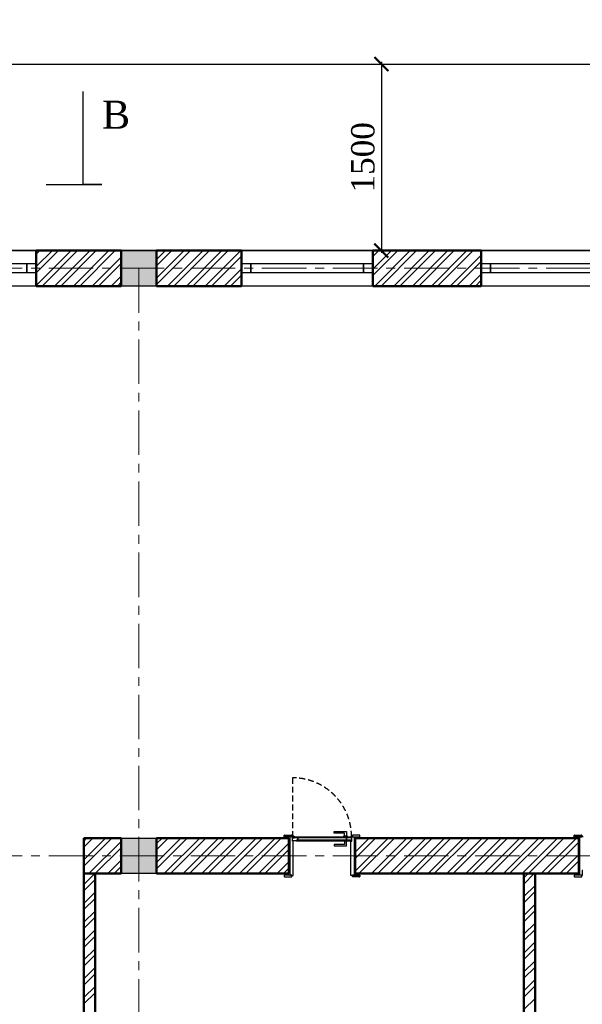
# Model space of a CAD drawing. Header units: millimetres. Extents: x 2063114 to 14983986, y -126020516 to 213791.
# Tile 73 of 256: x 2421444 to 2427478, y -1633937 to -1623381. Entities that reach past the tile are written whole.
import ezdxf

# ---------------------------------------------------------------- set-up
doc = ezdxf.new("R2010")
doc.units = ezdxf.units.MM
for name, pattern in [('181022_4A$0$Three Roomed_3C$0$HIDDEN2', [4.7625, 3.175, -1.5875]), ('ACAD_ISO10W100', [18, 12, -3, 0, -3]), ('осевая', [50.8, 31.75, -6.35, 6.35, -6.35])]:
    doc.linetypes.add(name, pattern=pattern)
doc.layers.add('YQ_DIM', color=3, linetype='Continuous')
doc.layers.add('пунктир', color=1, linetype='ACAD_ISO10W100')
doc.layers.add('сплошная_толстая', color=7, linetype='Continuous', lineweight=50)
doc.layers.add('Штриховка стен', color=7, linetype='Continuous', lineweight=9)
doc.styles.add('TIMES', font='times.ttf')
doc.styles.add('Times New Roman', font='times.ttf')
doc.styles.add('WMF-Times New Roman0', font='times.ttf')

# ---------------------------------------------------------------- blocks, each defined once
blk = doc.blocks.new('_ArchTick')
at = {"color": 0, "linetype": 'ByBlock', "const_width": 0.15}
blk.add_lwpolyline([(-0.5, -0.5), (0.5, 0.5)], dxfattribs=at)

msp = doc.modelspace()

# ---------------------------------------------------------------- hatches: boundary and pattern name
at = {"ltscale": 150, "transparency": 33554687}
h = msp.add_hatch(color=256, dxfattribs=at)
h.dxf.hatch_style = 1
h.paths.add_polyline_path([(2422912.44899, -1625856.44184), (2422532.44899, -1625856.44184), (2422532.44899, -1626236.44184), (2422912.44899, -1626236.44184)])
h = msp.add_hatch(color=256, dxfattribs=at)
h.dxf.hatch_style = 1
h.paths.add_polyline_path([(2422912.44899, -1632156.44184), (2422532.44899, -1632156.44184), (2422532.44899, -1632536.44184), (2422912.44899, -1632536.44184)])
h = msp.add_hatch(color=256)
h.set_gradient(color1=(28, 28, 28), color2=(33, 33, 33), one_color=1, tint=0.13, name='INVSPHERICAL')
h.paths.add_polyline_path([(2424373.28506, -1632186.20897), (2424375.44899, -1632186.20897), (2424375.44899, -1632185.2667, 0.2773393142), (2424374.91841, -1632184.38373, 0.2492988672), (2424369.18645, -1632184.38373, 0.2773393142), (2424368.65588, -1632185.2667), (2424368.65588, -1632189.44184), (2424372.28506, -1632189.44184), (2424372.28506, -1632187.20897, -0.4142135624)])
h = msp.add_hatch(color=256)
h.set_gradient(color1=(28, 28, 28), color2=(33, 33, 33), one_color=1, tint=0.13, name='INVSPHERICAL')
h.paths.add_polyline_path([(2425001.61291, -1632186.20897), (2424999.44898, -1632186.20897), (2424999.44898, -1632185.2667, -0.2773393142), (2424999.97956, -1632184.38373, -0.2492988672), (2425005.71151, -1632184.38373, -0.2773393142), (2425006.24209, -1632185.2667), (2425006.24209, -1632189.44184), (2425002.61291, -1632189.44184), (2425002.61291, -1632187.20897, 0.4142135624)])

# ---------------------------------------------------------------- linework, layer by layer
at = {"ltscale": 300}
for p, q in [((2425323.0571, -1623831.44184), (2425323.0571, -1625881.44184)), ((2425396.33413, -1623856.44184), (2425423.0571, -1623856.44184)), ((2425396.33413, -1625856.44184), (2425423.0571, -1625856.44184))]:
    msp.add_line(p, q, dxfattribs=at)
at = {"linetype": 'ByBlock'}
for p, q in [((2422126.36932, -1624748.86499), (2422126.36932, -1624148.86499)), ((2422126.36932, -1625148.86499), (2422126.36932, -1624748.86499)), ((2421726.36932, -1625148.86499), (2422326.36932, -1625148.86499)), ((2422326.36932, -1625148.86499), (2422126.36932, -1625148.86499))]:
    msp.add_line(p, q, dxfattribs=at)
at = {"ltscale": 150}
for p, q in [((2422532.44899, -1625856.44184), (2422912.44899, -1625856.44184)), ((2422532.44899, -1626236.44184), (2422532.44899, -1625856.44184)), ((2422912.44899, -1625856.44184), (2422912.44899, -1626236.44184)), ((2422912.44899, -1626236.44184), (2422532.44899, -1626236.44184)), ((2424282.44898, -1632141.44184), (2424282.44898, -1632125.44187)), ((2424284.44898, -1632123.44187), (2424360.44898, -1632123.44187)), ((2424362.44898, -1632125.44187), (2424362.44898, -1632141.44184)), ((2425012.44898, -1632125.44187), (2425012.44898, -1632141.44184)), ((2425090.44898, -1632123.44187), (2425014.44898, -1632123.44187)), ((2425092.44898, -1632141.44184), (2425092.44898, -1632125.44187)), ((2422532.44899, -1632156.44184), (2422912.44899, -1632156.44184)), ((2422532.44899, -1632536.44184), (2422532.44899, -1632156.44184)), ((2422912.44899, -1632156.44184), (2422912.44899, -1632536.44184)), ((2424362.44898, -1632141.44184), (2424282.44898, -1632141.44184)), ((2424332.44898, -1632536.44184), (2424332.44898, -1632156.44184)), ((2424362.44898, -1632141.44184), (2424342.44898, -1632141.44184)), ((2424342.44898, -1632141.44184), (2424342.44898, -1632551.44184)), ((2424367.44898, -1632136.44184), (2424362.44898, -1632136.44184)), ((2424362.44898, -1632136.44184), (2424362.44898, -1632141.44184)), ((2424368.44898, -1632189.44184), (2424368.44898, -1632137.44184)), ((2424372.44898, -1632189.44184), (2424368.44898, -1632189.44184)), ((2424372.44898, -1632187.44184), (2424372.44898, -1632189.44184)), ((2424377.44898, -1632186.44184), (2424373.44898, -1632186.44184)), ((2424378.44899, -1632555.44086), (2424378.44898, -1632187.44184)), ((2424996.44899, -1632555.44086), (2424996.44899, -1632187.44184)), ((2424997.44899, -1632186.44184), (2425001.44899, -1632186.44184)), ((2425002.44899, -1632187.44184), (2425002.44899, -1632189.44184)), ((2425002.44899, -1632189.44184), (2425006.44899, -1632189.44184)), ((2425006.44899, -1632189.44184), (2425006.44899, -1632137.44184)), ((2425007.44899, -1632136.44184), (2425012.44898, -1632136.44184)), ((2425012.44898, -1632136.44184), (2425012.44898, -1632141.44184)), ((2425012.44898, -1632141.44184), (2425092.44898, -1632141.44184)), ((2425012.44898, -1632141.44184), (2425032.44899, -1632141.44184)), ((2425032.44899, -1632141.44184), (2425032.44899, -1632551.44184)), ((2425042.44899, -1632536.44184), (2425042.44899, -1632156.44184)), ((2422912.44899, -1632536.44184), (2422532.44899, -1632536.44184)), ((2424282.44899, -1632551.44184), (2424282.44899, -1632567.44181)), ((2424362.44899, -1632551.44184), (2424282.44899, -1632551.44184)), ((2424284.44899, -1632569.44181), (2424360.44899, -1632569.44181)), ((2424342.44898, -1632551.44184), (2424362.44899, -1632551.44184)), ((2424362.44899, -1632567.44181), (2424362.44899, -1632551.44184)), ((2424362.44899, -1632551.44184), (2424362.44899, -1632556.44184)), ((2424362.44899, -1632556.44184), (2424377.44899, -1632556.44184)), ((2425012.44899, -1632556.44184), (2424997.44899, -1632556.44184)), ((2425012.44899, -1632567.44181), (2425012.44899, -1632551.44184)), ((2425012.44899, -1632551.44184), (2425092.44899, -1632551.44184)), ((2425032.44899, -1632551.44184), (2425012.44899, -1632551.44184)), ((2425012.44899, -1632551.44184), (2425012.44899, -1632556.44184)), ((2425090.44899, -1632569.44181), (2425014.44899, -1632569.44181)), ((2425092.44899, -1632551.44184), (2425092.44899, -1632567.44181))]:
    msp.add_line(p, q, dxfattribs=at)
at = {"color": 0, "ltscale": 150}
for p, q in [((2427392.44898, -1632141.44184), (2427392.44898, -1632125.44187)), ((2427394.44898, -1632123.44187), (2427470.44898, -1632123.44187)), ((2427472.44898, -1632125.44187), (2427472.44898, -1632141.44184)), ((2427472.44898, -1632141.44184), (2427392.44898, -1632141.44184)), ((2427442.44898, -1632156.44184), (2427442.44898, -1632536.44184)), ((2427452.44898, -1632141.44184), (2427472.44898, -1632141.44184)), ((2427452.44898, -1632551.44184), (2427452.44898, -1632141.44184)), ((2427472.44898, -1632141.44184), (2427472.44898, -1632136.44184)), ((2427472.44898, -1632136.44184), (2427487.44898, -1632136.44184)), ((2427482.44898, -1632503.44184), (2427478.44898, -1632503.44184)), ((2427478.44898, -1632503.44184), (2427478.44898, -1632555.44184)), ((2427392.44898, -1632551.44184), (2427392.44898, -1632567.44181)), ((2427472.44898, -1632551.44184), (2427392.44898, -1632551.44184)), ((2427394.44898, -1632569.44181), (2427470.44898, -1632569.44181)), ((2427472.44898, -1632551.44184), (2427452.44898, -1632551.44184)), ((2427472.44898, -1632567.44181), (2427472.44898, -1632551.44184)), ((2427472.44898, -1632556.44184), (2427472.44898, -1632551.44184)), ((2427477.44898, -1632556.44184), (2427472.44898, -1632556.44184))]:
    msp.add_line(p, q, dxfattribs=at)
for p, q in [((2424368.65588, -1632189.44184), (2424368.65588, -1632185.2667)), ((2424372.15588, -1632183.66924), (2424371.65588, -1632183.66924)), ((2424371.65588, -1632183.66924), (2424372.15588, -1632183.66924)), ((2424372.28506, -1632187.20897), (2424372.28506, -1632189.44184)), ((2424375.44899, -1632186.20897), (2424373.28506, -1632186.20897)), ((2424375.44899, -1632186.20897), (2424375.44899, -1632185.2667)), ((2424999.44898, -1632186.20897), (2424999.44898, -1632185.2667)), ((2424999.44898, -1632186.20897), (2425001.61291, -1632186.20897)), ((2425002.61291, -1632187.20897), (2425002.61291, -1632189.44184)), ((2425002.74209, -1632183.66924), (2425003.24209, -1632183.66924)), ((2425003.24209, -1632183.66924), (2425002.74209, -1632183.66924)), ((2425006.24209, -1632189.44184), (2425006.24209, -1632185.2667))]:
    msp.add_line(p, q)
at = {"color": 0, "ltscale": 25}
for points in [[(2420212.44899, -1625856.44184), (2421622.44899, -1625856.44184), (2421622.44899, -1626236.44184), (2420212.44899, -1626236.44184)], [(2423822.44899, -1625856.44184), (2425232.44899, -1625856.44184), (2425232.44899, -1626236.44184), (2423822.44899, -1626236.44184)], [(2426392.44899, -1625856.44184), (2427802.44899, -1625856.44184), (2427802.44899, -1626236.44184), (2426392.44899, -1626236.44184)], [(2420312.44899, -1625996.44184), (2421622.44899, -1625996.44184), (2421622.44899, -1626096.44184), (2420312.44899, -1626096.44184)], [(2420312.44899, -1625996.44184), (2421522.44899, -1625996.44184), (2421522.44899, -1626096.44184), (2420312.44899, -1626096.44184)], [(2421522.44899, -1625996.44184), (2421622.44899, -1625996.44184), (2421622.44899, -1626096.44184), (2421522.44899, -1626096.44184)], [(2423822.44899, -1625996.44184), (2423922.44899, -1625996.44184), (2423922.44899, -1626096.44184), (2423822.44899, -1626096.44184)], [(2423922.44899, -1625996.44184), (2425232.44899, -1625996.44184), (2425232.44899, -1626096.44184), (2423922.44899, -1626096.44184)], [(2423922.44899, -1625996.44184), (2425132.44899, -1625996.44184), (2425132.44899, -1626096.44184), (2423922.44899, -1626096.44184)], [(2425132.44899, -1625996.44184), (2425232.44899, -1625996.44184), (2425232.44899, -1626096.44184), (2425132.44899, -1626096.44184)], [(2426392.44899, -1625996.44184), (2426492.44899, -1625996.44184), (2426492.44899, -1626096.44184), (2426392.44899, -1626096.44184)], [(2426492.44899, -1625996.44184), (2427802.44899, -1625996.44184), (2427802.44899, -1626096.44184), (2426492.44899, -1626096.44184)], [(2426492.44899, -1625996.44184), (2427702.44899, -1625996.44184), (2427702.44899, -1626096.44184), (2426492.44899, -1626096.44184)]]:
    msp.add_lwpolyline(points, close=True, dxfattribs=at)
at = {"linetype": '181022_4A$0$Three Roomed_3C$0$HIDDEN2', "ltscale": 20}
msp.add_lwpolyline([(2425003.24209, -1632140.66924, 0.4142135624), (2424371.65587, -1631509.08303), (2424371.65588, -1632140.66924)], format="xyb", dxfattribs=at)
at = {"ltscale": 150}
for points in [[(2424948.24209, -1632135.66924), (2424928.24209, -1632135.66924), (2424928.24209, -1632100.66924), (2424818.24209, -1632100.66924), (2424818.24209, -1632085.66924), (2424948.24209, -1632085.66924)], [(2424386.90588, -1632151.87218), (2424368.44899, -1632151.87218), (2424368.44899, -1632140.66924), (2424386.90588, -1632140.66924)], [(2424411.65588, -1632147.16924), (2424386.90588, -1632147.16924), (2424386.90588, -1632140.66924), (2424411.65588, -1632140.66924)], [(2425003.24209, -1632147.16924), (2424411.65588, -1632147.16924), (2424411.65588, -1632140.66924), (2425003.24209, -1632140.66924)], [(2424411.65588, -1632183.66924), (2425003.24209, -1632183.66924), (2425003.24209, -1632177.16924), (2424411.65588, -1632177.16924)], [(2424947.74209, -1632177.16924), (2424427.15588, -1632177.16924), (2424427.15588, -1632147.16924), (2424947.74209, -1632147.16924)], [(2424948.24209, -1632188.66924), (2424928.24209, -1632188.66924), (2424928.24209, -1632223.66924), (2424818.24209, -1632223.66924), (2424818.24209, -1632238.66924), (2424948.24209, -1632238.66924)], [(2424958.24209, -1632135.66924), (2424918.24209, -1632135.66924), (2424918.24209, -1632140.66924), (2424958.24209, -1632140.66924)], [(2424958.24209, -1632188.66924), (2424918.24209, -1632188.66924), (2424918.24209, -1632183.66924), (2424958.24209, -1632183.66924)], [(2425003.24209, -1632177.16924), (2424947.74209, -1632177.16924), (2424947.74209, -1632147.16924), (2425003.24209, -1632147.16924)]]:
    msp.add_lwpolyline(points, close=True, dxfattribs=at)
msp.add_lwpolyline([(2424386.90588, -1632140.66924), (2424371.65588, -1632140.66924), (2424371.65588, -1632137.55182, -0.4142135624), (2424376.65588, -1632132.55182), (2424381.90588, -1632132.55182, -0.4142135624), (2424386.90588, -1632137.55182), (2424386.90588, -1632140.66924)], format="xyb", dxfattribs=at)
msp.add_lwpolyline([(2424427.15588, -1632177.16924), (2424411.65588, -1632177.16924), (2424411.65588, -1632183.66924), (2424371.65588, -1632183.66924), (2424371.65588, -1632151.87218), (2424386.90588, -1632151.87218), (2424386.90588, -1632147.16924), (2424427.15588, -1632147.16924), (2424427.15588, -1632177.16924)], dxfattribs=at)
for centre, radius, start, end in [((2424284.44898, -1632125.44187), 2, 89.999999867, 179.99999988), ((2424360.44898, -1632125.44187), 2, 359.999999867, 89.999999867), ((2425014.44898, -1632125.44187), 2, 89.999999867, 179.99999988), ((2425090.44898, -1632125.44187), 2, 359.99999988, 89.999999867), ((2424367.44898, -1632137.44184), 1, 359.999999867, 89.999999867), ((2424373.44898, -1632187.44184), 1, 89.999999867, 179.999999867), ((2424377.44898, -1632187.44184), 1, 359.99999988, 89.999999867), ((2424997.44899, -1632187.44184), 1, 89.999999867, 179.99999988), ((2425001.44899, -1632187.44184), 1, 359.99999988, 89.999999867), ((2425007.44899, -1632137.44184), 1, 89.999999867, 179.99999988), ((2424284.44899, -1632567.44181), 2, 179.99999988, 269.999999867), ((2424360.44899, -1632567.44181), 2, 269.999999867, 359.99999988), ((2424377.44899, -1632555.44184), 1, 269.999999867, 0.05609191), ((2424997.44899, -1632555.44184), 1, 179.94390785, 269.99999984), ((2425014.44899, -1632567.44181), 2, 179.999999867, 269.999999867), ((2425090.44899, -1632567.44181), 2, 269.999999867, 359.99999988)]:
    msp.add_arc(centre, radius, start, end, dxfattribs=at)
at = {"color": 0, "ltscale": 150}
for centre, radius, start, end in [((2427394.44898, -1632125.44187), 2, 90, 180), ((2427470.44898, -1632125.44187), 2, 0, 90), ((2427394.44898, -1632567.44181), 2, 180, 270), ((2427470.44898, -1632567.44181), 2, 270, 0), ((2427477.44898, -1632555.44184), 1, 270, 0)]:
    msp.add_arc(centre, radius, start, end, dxfattribs=at)
for centre, radius, start, end in [((2424369.65588, -1632185.2667), 1, 117.996856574, 179.99999988), ((2424372.05243, -1632189.77456), 6.10532, 62.003143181, 117.996856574), ((2424373.28506, -1632187.20897), 1, 89.999999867, 179.99999988), ((2424374.44899, -1632185.2667), 1, 359.99999988, 62.003143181), ((2425000.44898, -1632185.2667), 1, 117.996856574, 179.99999988), ((2425002.84553, -1632189.77456), 6.10532, 62.003143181, 117.996856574), ((2425001.61291, -1632187.20897), 1, 359.99999988, 89.999999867), ((2425005.24209, -1632185.2667), 1, 359.99999988, 62.003143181)]:
    msp.add_arc(centre, radius, start, end)
at = {"layer": 'YQ_DIM', "color": 1, "lineweight": 30}
for p, q in [((2414232.44899, -1623856.44184), (2432412.44899, -1623856.44184)), ((2432412.44899, -1625856.44184), (2416232.44899, -1625856.44184))]:
    msp.add_line(p, q, dxfattribs=at)
at = {"layer": 'пунктир', "linetype": 'осевая', "lineweight": 9, "ltscale": 15}
for p, q in [((2416422.44899, -1626046.44184), (2444522.44899, -1626046.44184)), ((2422722.44899, -1626046.44184), (2422722.44899, -1644946.44184)), ((2416422.44899, -1632346.44184), (2444522.44899, -1632346.44184))]:
    msp.add_line(p, q, dxfattribs=at)
at = {"layer": 'сплошная_толстая', "ltscale": 150}
for p, q in [((2421622.44899, -1625856.44184), (2422532.44899, -1625856.44184)), ((2421622.44899, -1626236.44184), (2421622.44899, -1625856.44184)), ((2422532.44899, -1625856.44184), (2422532.44899, -1626236.44184)), ((2422912.44899, -1625856.44184), (2422912.44899, -1626236.44184)), ((2423822.44899, -1625856.44184), (2422912.44899, -1625856.44184)), ((2423822.44899, -1626236.44184), (2423822.44899, -1625856.44184)), ((2426392.44899, -1625856.44184), (2425232.44899, -1625856.44184)), ((2425232.44899, -1626236.44184), (2425232.44899, -1625856.44184)), ((2426392.44899, -1626236.44184), (2426392.44899, -1625856.44184)), ((2422532.44899, -1626236.44184), (2421622.44899, -1626236.44184)), ((2422912.44899, -1626236.44184), (2423822.44899, -1626236.44184)), ((2425232.44899, -1626236.44184), (2426392.44899, -1626236.44184)), ((2422132.44899, -1632156.44184), (2422532.44899, -1632156.44184)), ((2422132.44899, -1632156.44184), (2422132.44899, -1632536.44184)), ((2422532.44899, -1632156.44184), (2422532.44899, -1632536.44184)), ((2422912.44899, -1632156.44184), (2424332.44899, -1632156.44184)), ((2422912.44899, -1632156.44184), (2422912.44899, -1632536.44184)), ((2424332.44899, -1632156.44184), (2424332.44899, -1632536.44184)), ((2425042.44899, -1632156.44184), (2427442.44899, -1632156.44184)), ((2425042.44899, -1632156.44184), (2425042.44899, -1632536.44184)), ((2427442.44899, -1632156.44184), (2427442.44899, -1632536.44184)), ((2422132.44899, -1635436.44184), (2422132.44899, -1632536.44184)), ((2422132.44899, -1632536.44184), (2422532.44899, -1632536.44184)), ((2422252.44899, -1635436.44184), (2422252.44899, -1632536.44184)), ((2422912.44899, -1632536.44184), (2424332.44899, -1632536.44184)), ((2425042.44899, -1632536.44184), (2427442.44899, -1632536.44184)), ((2426852.44899, -1635436.44184), (2426852.44899, -1632536.44184)), ((2426972.44899, -1635436.44184), (2426972.44899, -1632536.44184))]:
    msp.add_line(p, q, dxfattribs=at)
at = {"layer": 'Штриховка стен', "linetype": 'Continuous', "lineweight": 9}
for p, q in [((2421622.44899, -1626028.42478), (2421794.43192, -1625856.44184)), ((2421622.44899, -1626230.48054), (2421996.48769, -1625856.44184)), ((2421622.44899, -1625893.72096), (2421659.72811, -1625856.44184)), ((2421622.44899, -1626095.77673), (2421861.78387, -1625856.44184)), ((2421683.83964, -1626236.44184), (2422063.83964, -1625856.44184)), ((2421818.54345, -1626236.44184), (2422198.54345, -1625856.44184)), ((2421885.8954, -1626236.44184), (2422265.8954, -1625856.44184)), ((2422020.59921, -1626236.44184), (2422400.59921, -1625856.44184)), ((2422087.95116, -1626236.44184), (2422467.95116, -1625856.44184)), ((2422912.44899, -1625950.75935), (2423006.7665, -1625856.44184)), ((2422912.44899, -1626152.81512), (2423208.82226, -1625856.44184)), ((2422912.44899, -1626018.1113), (2423074.11845, -1625856.44184)), ((2422912.44899, -1626220.16707), (2423276.17421, -1625856.44184)), ((2423030.87802, -1626236.44184), (2423410.87802, -1625856.44184)), ((2423098.22997, -1626236.44184), (2423478.22997, -1625856.44184)), ((2423232.93379, -1626236.44184), (2423612.93379, -1625856.44184)), ((2423300.28574, -1626236.44184), (2423680.28574, -1625856.44184)), ((2423434.98955, -1626236.44184), (2423814.98955, -1625856.44184)), ((2425232.44899, -1626055.42851), (2425431.43565, -1625856.44184)), ((2425232.44899, -1625920.72469), (2425296.73184, -1625856.44184)), ((2425232.44899, -1626122.78046), (2425498.7876, -1625856.44184)), ((2425253.49141, -1626236.44184), (2425633.49141, -1625856.44184)), ((2425320.84336, -1626236.44184), (2425700.84336, -1625856.44184)), ((2425455.54718, -1626236.44184), (2425835.54718, -1625856.44184)), ((2425522.89913, -1626236.44184), (2425902.89913, -1625856.44184)), ((2425657.60294, -1626236.44184), (2426037.60294, -1625856.44184)), ((2425724.95489, -1626236.44184), (2426104.95489, -1625856.44184)), ((2425859.6587, -1626236.44184), (2426239.6587, -1625856.44184)), ((2425927.01065, -1626236.44184), (2426307.01065, -1625856.44184)), ((2422222.65497, -1626236.44184), (2422532.44899, -1625926.64783)), ((2422290.00692, -1626236.44184), (2422532.44899, -1625993.99978)), ((2423502.3415, -1626236.44184), (2423822.44899, -1625916.33435)), ((2426061.71447, -1626236.44184), (2426392.44899, -1625905.70732)), ((2426129.06642, -1626236.44184), (2426392.44899, -1625973.05927)), ((2423637.04531, -1626236.44184), (2423822.44899, -1626051.03817)), ((2426263.77023, -1626236.44184), (2426392.44899, -1626107.76308)), ((2422424.71074, -1626236.44184), (2422532.44899, -1626128.70359)), ((2422492.06269, -1626236.44184), (2422532.44899, -1626196.05554)), ((2423704.39726, -1626236.44184), (2423822.44899, -1626118.39012)), ((2426331.12218, -1626236.44184), (2426392.44899, -1626175.11503)), ((2422132.44899, -1632186.26495), (2422162.27209, -1632156.44184)), ((2422132.44899, -1632388.32071), (2422364.32786, -1632156.44184)), ((2422132.44899, -1632253.6169), (2422229.62404, -1632156.44184)), ((2422132.44899, -1632455.67266), (2422431.67981, -1632156.44184)), ((2422186.38362, -1632536.44184), (2422532.44899, -1632190.37647)), ((2422912.44899, -1632214.488), (2422970.49514, -1632156.44184)), ((2422912.44899, -1632416.54376), (2423172.55091, -1632156.44184)), ((2422912.44899, -1632281.83995), (2423037.84709, -1632156.44184)), ((2422912.44899, -1632483.89571), (2423239.90286, -1632156.44184)), ((2422994.60667, -1632536.44184), (2423374.60667, -1632156.44184)), ((2423061.95862, -1632536.44184), (2423441.95862, -1632156.44184)), ((2423196.66243, -1632536.44184), (2423576.66243, -1632156.44184)), ((2423264.01438, -1632536.44184), (2423644.01438, -1632156.44184)), ((2423398.71819, -1632536.44184), (2423778.71819, -1632156.44184)), ((2423466.07014, -1632536.44184), (2423846.07014, -1632156.44184)), ((2423600.77396, -1632536.44184), (2423980.77396, -1632156.44184)), ((2423668.12591, -1632536.44184), (2424048.12591, -1632156.44184)), ((2423802.82972, -1632536.44184), (2424182.82972, -1632156.44184)), ((2423870.18167, -1632536.44184), (2424250.18167, -1632156.44184)), ((2424004.88548, -1632536.44184), (2424332.44899, -1632208.87834)), ((2425042.44899, -1632307.10139), (2425193.10853, -1632156.44184)), ((2425042.44899, -1632509.15715), (2425395.1643, -1632156.44184)), ((2425042.44899, -1632172.39758), (2425058.40472, -1632156.44184)), ((2425042.44899, -1632374.45334), (2425260.46048, -1632156.44184)), ((2425082.51625, -1632536.44184), (2425462.51625, -1632156.44184)), ((2425217.22006, -1632536.44184), (2425597.22006, -1632156.44184)), ((2425284.57201, -1632536.44184), (2425664.57201, -1632156.44184)), ((2425419.27582, -1632536.44184), (2425799.27582, -1632156.44184)), ((2425486.62777, -1632536.44184), (2425866.62777, -1632156.44184)), ((2425621.33158, -1632536.44184), (2426001.33158, -1632156.44184)), ((2425688.68353, -1632536.44184), (2426068.68353, -1632156.44184)), ((2425823.38735, -1632536.44184), (2426203.38735, -1632156.44184)), ((2425890.7393, -1632536.44184), (2426270.7393, -1632156.44184)), ((2426025.44311, -1632536.44184), (2426405.44311, -1632156.44184)), ((2426092.79506, -1632536.44184), (2426472.79506, -1632156.44184)), ((2426227.49887, -1632536.44184), (2426607.49887, -1632156.44184)), ((2426294.85082, -1632536.44184), (2426674.85082, -1632156.44184)), ((2426429.55464, -1632536.44184), (2426809.55464, -1632156.44184)), ((2426496.90659, -1632536.44184), (2426876.90659, -1632156.44184)), ((2426631.6104, -1632536.44184), (2427011.6104, -1632156.44184)), ((2426698.96235, -1632536.44184), (2427078.96235, -1632156.44184)), ((2426833.66616, -1632536.44184), (2427213.66616, -1632156.44184)), ((2426901.01811, -1632536.44184), (2427281.01811, -1632156.44184)), ((2427035.72192, -1632536.44184), (2427415.72192, -1632156.44184)), ((2427103.07387, -1632536.44184), (2427442.44899, -1632197.06673)), ((2422253.73557, -1632536.44184), (2422532.44899, -1632257.72842)), ((2424072.23743, -1632536.44184), (2424332.44899, -1632276.23029)), ((2427237.77769, -1632536.44184), (2427442.44899, -1632331.77054)), ((2422388.43938, -1632536.44184), (2422532.44899, -1632392.43224)), ((2424206.94125, -1632536.44184), (2424332.44899, -1632410.9341)), ((2427305.12964, -1632536.44184), (2427442.44899, -1632399.12249)), ((2422132.44899, -1632652.7644), (2422248.77155, -1632536.44184)), ((2422455.79133, -1632536.44184), (2422532.44899, -1632459.78419)), ((2424274.2932, -1632536.44184), (2424332.44899, -1632478.28605)), ((2426852.44899, -1632580.04694), (2426896.05409, -1632536.44184)), ((2426852.44899, -1632647.39889), (2426963.40604, -1632536.44184)), ((2427439.83345, -1632536.44184), (2427442.44899, -1632533.8263)), ((2422132.44899, -1632720.11635), (2422252.44899, -1632600.11635)), ((2422132.44899, -1632854.82016), (2422252.44899, -1632734.82016)), ((2426852.44899, -1632782.10271), (2426972.44899, -1632662.10271)), ((2426852.44899, -1632849.45466), (2426972.44899, -1632729.45466)), ((2422132.44899, -1632922.17211), (2422252.44899, -1632802.17211)), ((2426852.44899, -1632984.15847), (2426972.44899, -1632864.15847)), ((2422132.44899, -1633056.87593), (2422252.44899, -1632936.87593)), ((2426852.44899, -1633051.51042), (2426972.44899, -1632931.51042)), ((2422132.44899, -1633124.22788), (2422252.44899, -1633004.22788)), ((2426852.44899, -1633186.21423), (2426972.44899, -1633066.21423)), ((2422132.44899, -1633258.93169), (2422252.44899, -1633138.93169)), ((2426852.44899, -1633253.56618), (2426972.44899, -1633133.56618)), ((2422132.44899, -1633326.28364), (2422252.44899, -1633206.28364)), ((2426852.44899, -1633388.26999), (2426972.44899, -1633268.26999)), ((2422132.44899, -1633460.98745), (2422252.44899, -1633340.98745)), ((2426852.44899, -1633455.62194), (2426972.44899, -1633335.62194)), ((2422132.44899, -1633528.3394), (2422252.44899, -1633408.3394)), ((2426852.44899, -1633590.32576), (2426972.44899, -1633470.32576)), ((2422132.44899, -1633663.04321), (2422252.44899, -1633543.04321)), ((2426852.44899, -1633657.67771), (2426972.44899, -1633537.67771)), ((2422132.44899, -1633730.39516), (2422252.44899, -1633610.39516)), ((2426852.44899, -1633792.38152), (2426972.44899, -1633672.38152)), ((2422132.44899, -1633865.09898), (2422252.44899, -1633745.09898)), ((2422132.44899, -1633932.45093), (2422252.44899, -1633812.45093)), ((2426852.44899, -1633859.73347), (2426972.44899, -1633739.73347)), ((2426852.44899, -1633994.43728), (2426972.44899, -1633874.43728))]:
    msp.add_line(p, q, dxfattribs=at)

# ---------------------------------------------------------------- block references
at = {"ltscale": 300, "xscale": 150, "yscale": 150, "zscale": 150}
for p, rotation in [((2425323.0571, -1623856.44184), 90), ((2425323.0571, -1625856.44184), 270)]:
    msp.add_blockref('_ArchTick', p, dxfattribs=dict(at, rotation=rotation))

# ---------------------------------------------------------------- texts
at = {"ltscale": 300, "style": 'Times New Roman'}
msp.add_text('В', height=300, dxfattribs=at).set_placement((2422326.36932, -1624548.86499))
at = {"color": 0, "insert": (2341639.85766, -1616395.96061), "char_height": 300, "width": 17944.4294896, "attachment_point": 1, "style": 'TIMES'}
msp.add_mtext('\\pi-900,l900,t900;1.^IДанный лист см. c л. 40 и чертежами раздела АР.\\P2.^IСварку  вести электродами типа Э-42A (ГОСТ 9467-75*), h шв=6мм по длине касания.\\P3.^IМеталлические конструкции и сварочные швы после изготовления огрунтовать грунтовкой ГФ-021 ГОСТ 25129-82. После монтажа окрасить эмалью ПФ-115 ГОСТ(6465-91) в 2 слоя. ', dxfattribs=at)
at = {"ltscale": 300, "insert": (2425125.89416, -1624856.44184), "char_height": 250, "attachment_point": 5, "rotation": 90, "style": 'WMF-Times New Roman0'}
msp.add_mtext('\\A1;1500', dxfattribs=at)

doc.saveas('drawing.dxf')
